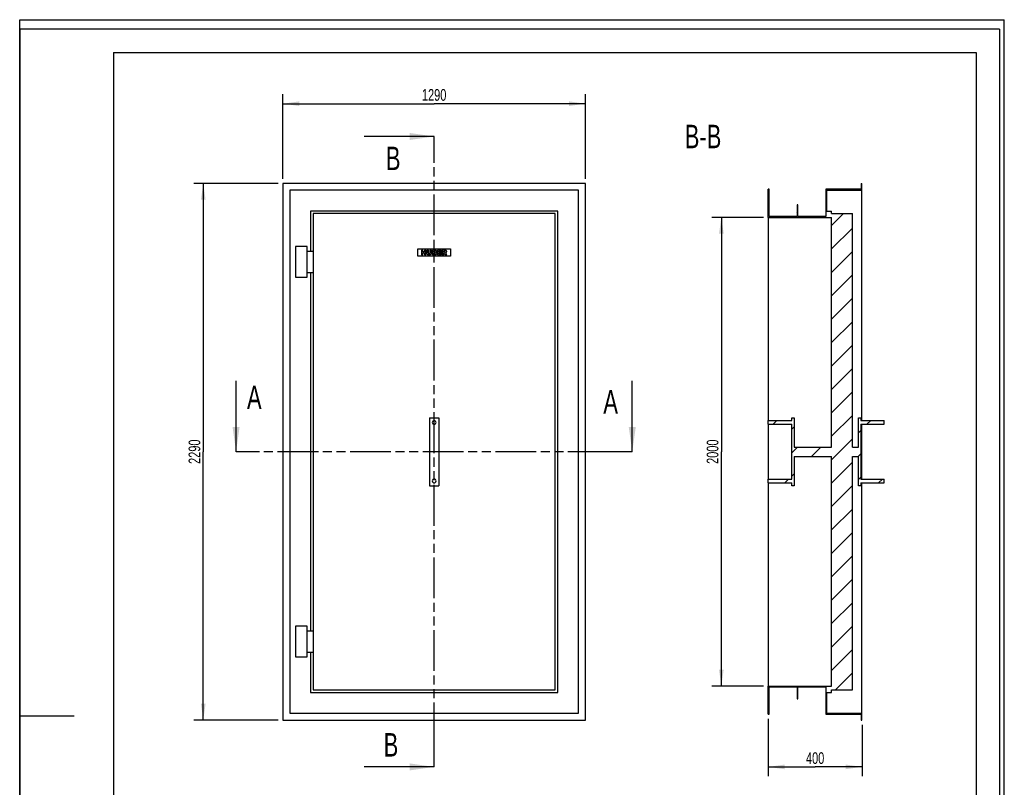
# Model space of a CAD drawing. Header units: millimetres. Extents: x 0 to 4200, y 0 to 5940.
# Tile 2 of 2: x 0 to 4200, y 2664 to 5940. Entities that reach past the tile are written whole.
import ezdxf

# ---------------------------------------------------------------- set-up
doc = ezdxf.new("R2010")
doc.units = ezdxf.units.MM
doc.header["$LTSCALE"] = 387.2
doc.linetypes.add('PHANTOM', pattern=[0.8, 0.45, -0.05, 0.1, -0.05, 0.1, -0.05])
doc.layers.get('0').update_dxf_attribs({"linetype": 'CONTINUOUS'})
for name, color, linetype in [('005_AXIS', 7, 'CONTINUOUS'), ('007_CURVES', 7, 'CONTINUOUS'), ('050_DIMENSIONING', 7, 'CONTINUOUS'), ('052_SYMBOLS', 7, 'CONTINUOUS'), ('HATCHING_BL0', 7, 'CONTINUOUS'), ('HATCHING_BL1', 7, 'CONTINUOUS')]:
    doc.layers.add(name, color=color, linetype=linetype)
doc.styles.get("Standard").update_dxf_attribs({"font": 'txt', "width": 0.7})
doc.dimstyles.new('DIMSTYLE_1', dxfattribs={"dimtxt": 50, "dimasz": 70, "dimexe": 2, "dimexo": 1, "dimtad": 1, "dimdec": 1, "dimtxsty": 'Standard', "dimblk": '_FILLED', "dimblk1": '_FILLED', "dimblk2": '_FILLED', "dimcen": 0.09, "dimazin": 2, "dimtp": 1.2, "dimtm": 1.2, "dimtfac": 1, "dimtdec": 1, "dimtofl": 0, "dimtmove": 0, "dimatfit": 3, "dimldrblk": '_FILLED', "dimfxl": 1, "dimtolj": 1, "dimarcsym": 0})
doc.dimstyles.new('DIMSTYLE_2', dxfattribs={"dimtxt": 50, "dimasz": 70, "dimexe": 2, "dimexo": 1, "dimtad": 1, "dimdec": 1, "dimtxsty": 'Standard', "dimblk": '_FILLED', "dimblk1": '_FILLED', "dimblk2": '_FILLED', "dimcen": 0.09, "dimazin": 2, "dimtp": 2, "dimtm": 2, "dimtfac": 1, "dimtdec": 1, "dimtofl": 0, "dimtmove": 0, "dimatfit": 3, "dimldrblk": '_FILLED', "dimfxl": 1, "dimtolj": 1, "dimarcsym": 0})
doc.dimstyles.new('DIMSTYLE_3', dxfattribs={"dimtxt": 50, "dimasz": 70, "dimexe": 2, "dimexo": 1, "dimtad": 1, "dimdec": 1, "dimtxsty": 'Standard', "dimblk": '_FILLED', "dimblk1": '_FILLED', "dimblk2": '_FILLED', "dimcen": 0.09, "dimazin": 2, "dimtp": 0.5, "dimtm": 0.5, "dimtfac": 1, "dimtdec": 1, "dimtofl": 0, "dimtmove": 0, "dimatfit": 3, "dimldrblk": '_FILLED', "dimfxl": 1, "dimtolj": 1, "dimarcsym": 0})
doc.dimstyles.get("Standard").update_dxf_attribs({"dimtxt": 50, "dimasz": 70, "dimexe": 2, "dimexo": 1, "dimtad": 1, "dimtxsty": 'Standard', "dimblk": '_FILLED', "dimblk1": '_FILLED', "dimblk2": '_FILLED', "dimcen": 0.09, "dimazin": 2, "dimtol": 1, "dimtp": 0.01, "dimtm": 0.01, "dimtfac": 1, "dimtofl": 0, "dimtmove": 0, "dimatfit": 3, "dimldrblk": '_FILLED', "dimfxl": 1, "dimtolj": 1, "dimarcsym": 0})

# ---------------------------------------------------------------- blocks, each defined once
blk = doc.blocks.new('_FILLED')
at = {"color": 0, "linetype": 'ByBlock'}
blk.add_solid([(0, 0), (-1, 0.143), (-1, -0.143)], dxfattribs=at)
blk = doc.blocks.new('*D2')
at = {"layer": '050_DIMENSIONING', "color": 2, "linetype": 'Continuous', "transparency": 16777216}
for p, q in [((1123, 5261.5), (1123, 5621.5)), ((2413, 5261.5), (2413, 5621.5)), ((1123, 5581.5), (1768, 5581.5)), ((2413, 5581.5), (1768, 5581.5))]:
    blk.add_line(p, q, dxfattribs=at)
at = {"layer": '050_DIMENSIONING', "color": 2, "linetype": 'Continuous', "transparency": 16777216, "xscale": 70, "yscale": 70, "zscale": 70, "rotation": 180}
blk.add_blockref('_FILLED', (1123, 5581.5), dxfattribs=at)
at = {"layer": '050_DIMENSIONING', "color": 2, "linetype": 'Continuous', "transparency": 16777216, "xscale": 70, "yscale": 70, "zscale": 70}
blk.add_blockref('_FILLED', (2413, 5581.5), dxfattribs=at)
at = {"layer": '050_DIMENSIONING', "color": 2, "linetype": 'Continuous', "transparency": 16777216, "insert": (1768, 5644), "char_height": 50, "width": 219.643, "attachment_point": 2, "line_spacing_factor": 0.9}
blk.add_mtext('1290', dxfattribs=at)
blk = doc.blocks.new('*D3')
at = {"layer": '050_DIMENSIONING', "color": 2, "linetype": 'Continuous', "transparency": 16777216}
for p, q in [((1103, 5241.5), (743, 5241.5)), ((783, 5241.5), (783, 4096.5)), ((783, 2951.5), (783, 4096.5)), ((1103, 2951.5), (743, 2951.5))]:
    blk.add_line(p, q, dxfattribs=at)
at = {"layer": '050_DIMENSIONING', "color": 2, "linetype": 'Continuous', "transparency": 16777216, "xscale": 70, "yscale": 70, "zscale": 70}
for p, rotation in [((783, 5241.5), 90), ((783, 2951.5), 270)]:
    blk.add_blockref('_FILLED', p, dxfattribs=dict(at, rotation=rotation))
at = {"layer": '050_DIMENSIONING', "color": 2, "linetype": 'Continuous', "transparency": 16777216, "insert": (720.5, 4096.5), "char_height": 50, "width": 235.714, "attachment_point": 2, "rotation": 90, "line_spacing_factor": 0.9}
blk.add_mtext('2290', dxfattribs=at)
blk = doc.blocks.new('*D8')
at = {"layer": '050_DIMENSIONING', "color": 2, "linetype": 'Continuous', "transparency": 16777216}
for p, q in [((3173, 5096.5), (2953, 5096.5)), ((2993, 5096.5), (2993, 4096.5)), ((2993, 3096.5), (2993, 4096.5)), ((3173, 3096.5), (2953, 3096.5))]:
    blk.add_line(p, q, dxfattribs=at)
at = {"layer": '050_DIMENSIONING', "color": 2, "linetype": 'Continuous', "transparency": 16777216, "xscale": 70, "yscale": 70, "zscale": 70}
for p, rotation in [((2993, 5096.5), 90), ((2993, 3096.5), 270)]:
    blk.add_blockref('_FILLED', p, dxfattribs=dict(at, rotation=rotation))
at = {"layer": '050_DIMENSIONING', "color": 2, "linetype": 'Continuous', "transparency": 16777216, "insert": (2930.5, 4096.5), "char_height": 50, "width": 235.714, "attachment_point": 2, "rotation": 90, "line_spacing_factor": 0.9}
blk.add_mtext('2000', dxfattribs=at)
blk = doc.blocks.new('*D9')
at = {"layer": '050_DIMENSIONING', "color": 2, "linetype": 'Continuous', "transparency": 16777216}
for p, q in [((3193, 2956.5), (3193, 2711.5)), ((3593, 2931.5), (3593, 2711.5)), ((3193, 2751.5), (3393, 2751.5)), ((3593, 2751.5), (3393, 2751.5))]:
    blk.add_line(p, q, dxfattribs=at)
at = {"layer": '050_DIMENSIONING', "color": 2, "linetype": 'Continuous', "transparency": 16777216, "xscale": 70, "yscale": 70, "zscale": 70, "rotation": 180}
blk.add_blockref('_FILLED', (3193, 2751.5), dxfattribs=at)
at = {"layer": '050_DIMENSIONING', "color": 2, "linetype": 'Continuous', "transparency": 16777216, "xscale": 70, "yscale": 70, "zscale": 70}
blk.add_blockref('_FILLED', (3593, 2751.5), dxfattribs=at)
at = {"layer": '050_DIMENSIONING', "color": 2, "linetype": 'Continuous', "transparency": 16777216, "insert": (3393, 2814), "char_height": 50, "width": 176.786, "attachment_point": 2, "line_spacing_factor": 0.9}
blk.add_mtext('400', dxfattribs=at)
blk = doc.blocks.new('XSEC_FILLED')
at = {"color": 0, "linetype": 'ByBlock'}
blk.add_solid([(0, 0), (-1, 0.143), (-1, -0.143)], dxfattribs=at)
blk = doc.blocks.new('HATCHING_BL0', base_point=(1768, 4247.4))
at = {"layer": 'HATCHING_BL0', "color": 7, "linetype": 'PHANTOM'}
for p, q in [((1023, 4096.5), (923, 4096.5)), ((2513, 4096.5), (1023, 4096.5)), ((2613, 4096.5), (2513, 4096.5))]:
    blk.add_line(p, q, dxfattribs=at)
at = {"layer": 'HATCHING_BL0', "color": 7, "linetype": 'Continuous', "char_height": 100, "width": 128.571, "attachment_point": 1, "line_spacing_factor": 0.9}
for insert in [(969.5, 4378.3), (2489.5, 4359.2)]:
    blk.add_mtext('A', dxfattribs=dict(at, insert=insert))
at = {"layer": 'HATCHING_BL0', "color": 7, "linetype": 'Continuous'}
for points in [[(923, 4096.5), (923, 4398.3)], [(2613, 4096.5), (2613, 4398.3)]]:
    blk.add_leader(points, dimstyle='Standard', override={"dimasz": 105, "dimtad": 0, "dimldrblk": 'XSEC_FILLED'}, dxfattribs=at)
blk = doc.blocks.new('HATCHING_BL1', base_point=(1619.1, 4096.5))
at = {"layer": 'HATCHING_BL1', "color": 7, "linetype": 'PHANTOM'}
for p, q in [((1768, 5341.5), (1768, 5441.5)), ((1768, 2851.5), (1768, 5341.5)), ((1768, 2751.5), (1768, 2851.5))]:
    blk.add_line(p, q, dxfattribs=at)
at = {"layer": 'HATCHING_BL1', "color": 7, "linetype": 'Continuous', "char_height": 100, "width": 117.857, "attachment_point": 1, "line_spacing_factor": 0.9}
for insert in [(1561.9, 5398.2), (1552.6, 2895.7)]:
    blk.add_mtext('B', dxfattribs=dict(at, insert=insert))
at = {"layer": 'HATCHING_BL1', "color": 7, "linetype": 'Continuous'}
for points in [[(1768, 5441.5), (1470.1, 5441.5)], [(1768, 2751.5), (1470.1, 2751.5)]]:
    blk.add_leader(points, dimstyle='Standard', override={"dimasz": 105, "dimtad": 0, "dimldrblk": 'XSEC_FILLED'}, dxfattribs=at)

msp = doc.modelspace()

# ---------------------------------------------------------------- hatches: boundary and pattern name
at = {"linetype": 'Continuous'}
h = msp.add_hatch(dxfattribs=at)
h.set_pattern_fill('B', color=2, scale=70.656285, angle=45, style=0, pattern_type=0)
h.set_pattern_definition([(45, (0, 0), (-49.9615, 49.9615), [])])
edge = h.paths.add_edge_path()
edge.add_line((3462.96, 3096.55), (3462.96, 4076.55))
edge.add_line((3302.96, 4076.55), (3462.96, 4076.55))
edge.add_line((3302.96, 4076.55), (3302.96, 3951.55))
edge.add_line((3302.96, 3951.55), (3292.96, 3951.55))
edge.add_line((3292.96, 3951.55), (3292.96, 3963.55))
edge.add_line((3192.96, 3963.55), (3292.96, 3963.55))
edge.add_line((3192.96, 3963.55), (3192.96, 3979.55))
edge.add_line((3192.96, 3979.55), (3292.96, 3979.55))
edge.add_line((3292.96, 3979.55), (3292.96, 4213.55))
edge.add_line((3192.96, 4213.55), (3292.96, 4213.55))
edge.add_line((3192.96, 4213.55), (3192.96, 4229.55))
edge.add_line((3192.96, 4229.55), (3292.96, 4229.55))
edge.add_line((3292.96, 4229.55), (3292.96, 4241.55))
edge.add_line((3292.96, 4241.55), (3302.96, 4241.55))
edge.add_line((3302.96, 4241.55), (3302.96, 4116.55))
edge.add_line((3302.96, 4116.55), (3462.96, 4116.55))
edge.add_line((3462.96, 4116.55), (3462.96, 5096.55))
edge.add_line((3192.96, 5096.55), (3462.96, 5096.55))
edge.add_line((3192.96, 5096.55), (3192.96, 5216.55))
edge.add_line((3196.96, 5216.55), (3192.96, 5216.55))
edge.add_line((3196.96, 5100.55), (3196.96, 5216.55))
edge.add_line((3315.96, 5100.55), (3196.96, 5100.55))
edge.add_line((3315.96, 5150.55), (3315.96, 5100.55))
edge.add_line((3319.96, 5150.55), (3315.96, 5150.55))
edge.add_line((3319.96, 5100.55), (3319.96, 5150.55))
edge.add_line((3438.96, 5100.55), (3319.96, 5100.55))
edge.add_line((3438.96, 5216.55), (3438.96, 5100.55))
edge.add_line((3588.96, 5216.55), (3438.96, 5216.55))
edge.add_line((3588.96, 5241.55), (3588.96, 5216.55))
edge.add_line((3588.96, 5241.55), (3592.96, 5241.55))
edge.add_line((3592.96, 5212.55), (3592.96, 5241.55))
edge.add_line((3442.96, 5212.55), (3592.96, 5212.55))
edge.add_line((3442.96, 5123.55), (3442.96, 5212.55))
edge.add_line((3442.96, 5123.55), (3462.96, 5123.55))
edge.add_line((3462.96, 5112.55), (3462.96, 5123.55))
edge.add_line((3462.96, 5112.55), (3551.96, 5112.55))
edge.add_line((3551.96, 4116.55), (3551.96, 5112.55))
edge.add_line((3551.96, 4116.55), (3577.96, 4116.55))
edge.add_line((3577.96, 4116.55), (3577.96, 4241.55))
edge.add_line((3577.96, 4241.55), (3587.96, 4241.55))
edge.add_line((3587.96, 4241.55), (3587.96, 4229.55))
edge.add_line((3587.96, 4229.55), (3687.96, 4229.55))
edge.add_line((3687.96, 4213.55), (3687.96, 4229.55))
edge.add_line((3587.96, 4213.55), (3687.96, 4213.55))
edge.add_line((3587.96, 4213.55), (3587.96, 3979.55))
edge.add_line((3587.96, 3979.55), (3687.96, 3979.55))
edge.add_line((3687.96, 3963.55), (3687.96, 3979.55))
edge.add_line((3587.96, 3963.55), (3687.96, 3963.55))
edge.add_line((3587.96, 3963.55), (3587.96, 3951.55))
edge.add_line((3587.96, 3951.55), (3577.96, 3951.55))
edge.add_line((3577.96, 3951.55), (3577.96, 4076.55))
edge.add_line((3551.96, 4076.55), (3577.96, 4076.55))
edge.add_line((3551.96, 3080.55), (3551.96, 4076.55))
edge.add_line((3462.96, 3080.55), (3551.96, 3080.55))
edge.add_line((3462.96, 3069.55), (3462.96, 3080.55))
edge.add_line((3442.96, 3069.55), (3462.96, 3069.55))
edge.add_line((3442.96, 2980.55), (3442.96, 3069.55))
edge.add_line((3442.96, 2980.55), (3592.96, 2980.55))
edge.add_line((3592.96, 2951.55), (3592.96, 2980.55))
edge.add_line((3588.96, 2951.55), (3592.96, 2951.55))
edge.add_line((3588.96, 2976.55), (3588.96, 2951.55))
edge.add_line((3438.96, 2976.55), (3588.96, 2976.55))
edge.add_line((3438.96, 3092.55), (3438.96, 2976.55))
edge.add_line((3319.96, 3092.55), (3438.96, 3092.55))
edge.add_line((3319.96, 3042.55), (3319.96, 3092.55))
edge.add_line((3315.96, 3042.55), (3319.96, 3042.55))
edge.add_line((3315.96, 3092.55), (3315.96, 3042.55))
edge.add_line((3196.96, 3092.55), (3315.96, 3092.55))
edge.add_line((3196.96, 2976.55), (3196.96, 3092.55))
edge.add_line((3192.96, 2976.55), (3196.96, 2976.55))
edge.add_line((3192.96, 2976.55), (3192.96, 3096.55))
edge.add_line((3192.96, 3096.55), (3462.96, 3096.55))

# ---------------------------------------------------------------- linework, layer by layer
at = {"color": 7, "linetype": 'Continuous'}
for p, q in [((0, 5940), (4200, 5940)), ((0, 0), (0, 5940)), ((0, 5940), (4200, 5940)), ((0, 0), (0, 5940)), ((4200, 0), (4200, 5940)), ((4200, 0), (4200, 5940)), ((1123.03, 5241.55), (1123.03, 2951.55)), ((2413.03, 5241.55), (1123.03, 5241.55)), ((1152.03, 5212.55), (1152.03, 2980.55)), ((2384.03, 5212.55), (1152.03, 5212.55)), ((2384.03, 2980.55), (2384.03, 5212.55)), ((2413.03, 2951.55), (2413.03, 5241.55)), ((3192.96, 5096.55), (3192.96, 5216.55)), ((3196.96, 5216.55), (3192.96, 5216.55)), ((3196.96, 5100.55), (3196.96, 5216.55)), ((3588.96, 5216.55), (3438.96, 5216.55)), ((3438.96, 5216.55), (3438.96, 5100.55)), ((3442.96, 5123.55), (3442.96, 5212.55)), ((3442.96, 5212.55), (3592.96, 5212.55)), ((3588.96, 5241.55), (3592.96, 5241.55)), ((3588.96, 5241.55), (3588.96, 5216.55)), ((3592.96, 5212.55), (3592.96, 5241.55)), ((3592.96, 4229.55), (3592.96, 5212.55)), ((3319.96, 5150.55), (3315.96, 5150.55)), ((3315.96, 5150.55), (3315.96, 5100.55)), ((3319.96, 5100.55), (3319.96, 5150.55)), ((1241.03, 5123.55), (1241.03, 4951.55)), ((2295.03, 5123.55), (1241.03, 5123.55)), ((1252.03, 5112.55), (1252.03, 3080.55)), ((2284.03, 5112.55), (1252.03, 5112.55)), ((2284.03, 3080.55), (2284.03, 5112.55)), ((2295.03, 3069.55), (2295.03, 5123.55)), ((3192.96, 5096.55), (3192.96, 4229.55)), ((3192.96, 5096.55), (3462.96, 5096.55)), ((3315.96, 5100.55), (3196.96, 5100.55)), ((3438.96, 5100.55), (3319.96, 5100.55)), ((3442.96, 5123.55), (3462.96, 5123.55)), ((3462.96, 5112.55), (3462.96, 5123.55)), ((3462.96, 5112.55), (3551.96, 5112.55)), ((3462.96, 4116.55), (3462.96, 5096.55)), ((3551.96, 4116.55), (3551.96, 5112.55)), ((1176.03, 4971.55), (1176.03, 4841.55)), ((1226.03, 4971.55), (1176.03, 4971.55)), ((1226.03, 4841.55), (1226.03, 4971.55)), ((1226.03, 4951.55), (1252.03, 4951.55)), ((1176.03, 4841.55), (1226.03, 4841.55)), ((1226.03, 4861.55), (1252.03, 4861.55)), ((1241.03, 4861.55), (1241.03, 3331.55)), ((1748.03, 4241.55), (1788.03, 4241.55)), ((1748.03, 4241.55), (1748.03, 3951.55)), ((1788.03, 4241.55), (1788.03, 3951.55)), ((3192.96, 4229.55), (3292.96, 4229.55)), ((3192.96, 4213.55), (3192.96, 4229.55)), ((3192.96, 4213.55), (3192.96, 3979.55)), ((3192.96, 4213.55), (3292.96, 4213.55)), ((3292.96, 4241.55), (3302.96, 4241.55)), ((3292.96, 4229.55), (3292.96, 4241.55)), ((3292.96, 3979.55), (3292.96, 4213.55)), ((3302.96, 4241.55), (3302.96, 4116.55)), ((3577.96, 4116.55), (3577.96, 4241.55)), ((3577.96, 4241.55), (3587.96, 4241.55)), ((3587.96, 4241.55), (3587.96, 4229.55)), ((3587.96, 4229.55), (3687.96, 4229.55)), ((3587.96, 4213.55), (3687.96, 4213.55)), ((3587.96, 4213.55), (3587.96, 3979.55)), ((3592.96, 3979.55), (3592.96, 4213.55)), ((3687.96, 4213.55), (3687.96, 4229.55)), ((3302.96, 4116.55), (3462.96, 4116.55)), ((3551.96, 4116.55), (3577.96, 4116.55)), ((3302.96, 4076.55), (3302.96, 3951.55)), ((3302.96, 4076.55), (3462.96, 4076.55)), ((3462.96, 3096.55), (3462.96, 4076.55)), ((3551.96, 3080.55), (3551.96, 4076.55)), ((3551.96, 4076.55), (3577.96, 4076.55)), ((3577.96, 3951.55), (3577.96, 4076.55)), ((1748.03, 3951.55), (1788.03, 3951.55)), ((3192.96, 3979.55), (3292.96, 3979.55)), ((3192.96, 3963.55), (3192.96, 3979.55)), ((3192.96, 3963.55), (3192.96, 3096.55)), ((3192.96, 3963.55), (3292.96, 3963.55)), ((3292.96, 3951.55), (3292.96, 3963.55)), ((3302.96, 3951.55), (3292.96, 3951.55)), ((3587.96, 3951.55), (3577.96, 3951.55)), ((3587.96, 3979.55), (3687.96, 3979.55)), ((3587.96, 3963.55), (3687.96, 3963.55)), ((3587.96, 3963.55), (3587.96, 3951.55)), ((3592.96, 2980.55), (3592.96, 3963.55)), ((3687.96, 3963.55), (3687.96, 3979.55)), ((1176.03, 3351.55), (1176.03, 3221.55)), ((1226.03, 3351.55), (1176.03, 3351.55)), ((1226.03, 3221.55), (1226.03, 3351.55)), ((1226.03, 3331.55), (1252.03, 3331.55)), ((1226.03, 3241.55), (1252.03, 3241.55)), ((1241.03, 3241.55), (1241.03, 3069.55)), ((1176.03, 3221.55), (1226.03, 3221.55)), ((1241.03, 3069.55), (2295.03, 3069.55)), ((1252.03, 3080.55), (2284.03, 3080.55)), ((3192.96, 2976.55), (3192.96, 3096.55)), ((3192.96, 3096.55), (3462.96, 3096.55)), ((3196.96, 2976.55), (3196.96, 3092.55)), ((3196.96, 3092.55), (3315.96, 3092.55)), ((3315.96, 3092.55), (3315.96, 3042.55)), ((3319.96, 3042.55), (3319.96, 3092.55)), ((3319.96, 3092.55), (3438.96, 3092.55)), ((3438.96, 3092.55), (3438.96, 2976.55)), ((3442.96, 2980.55), (3442.96, 3069.55)), ((3442.96, 3069.55), (3462.96, 3069.55)), ((3462.96, 3069.55), (3462.96, 3080.55)), ((3462.96, 3080.55), (3551.96, 3080.55)), ((3315.96, 3042.55), (3319.96, 3042.55)), ((1123.03, 2951.55), (2413.03, 2951.55)), ((1152.03, 2980.55), (2384.03, 2980.55)), ((3192.96, 2976.55), (3196.96, 2976.55)), ((3438.96, 2976.55), (3588.96, 2976.55)), ((3442.96, 2980.55), (3592.96, 2980.55)), ((3588.96, 2976.55), (3588.96, 2951.55)), ((3588.96, 2951.55), (3592.96, 2951.55)), ((3592.96, 2951.55), (3592.96, 2980.55))]:
    msp.add_line(p, q, dxfattribs=at)
at = {"color": 3, "linetype": 'Continuous'}
for p, q in [((0, 5900), (0, 2970)), ((4180, 5900), (0, 5900)), ((4180, 5900), (4180, 0)), ((0, 2970), (0, 0)), ((0, 2970), (232, 2970))]:
    msp.add_line(p, q, dxfattribs=at)
at = {"color": 5, "linetype": 'Continuous'}
for p, q in [((400, 5800), (4080, 5800)), ((400, 5800), (400, 100)), ((4080, 5800), (4080, 100))]:
    msp.add_line(p, q, dxfattribs=at)
at = {"layer": '005_AXIS', "color": 7, "linetype": 'Continuous'}
for centre, start, end in [((1768.03, 4221.55), 0, 180), ((1768.03, 4221.55), 180, 360), ((1768.03, 3971.55), 0, 180), ((1768.03, 3971.55), 180, 360)]:
    msp.add_arc(centre, 8, start, end, dxfattribs=at)
at = {"layer": '007_CURVES', "color": 4, "linetype": 'Continuous'}
for p, q in [((1698.03, 4961.55), (1838.03, 4961.55)), ((1698.03, 4931.55), (1698.03, 4961.55)), ((1713.93, 4956.55), (1713.93, 4936.55)), ((1720.11, 4956.55), (1713.93, 4956.55)), ((1720.11, 4949.55), (1720.11, 4956.55)), ((1733.07, 4956.55), (1726.87, 4956.55)), ((1726.87, 4956.55), (1726.87, 4949.55)), ((1733.07, 4936.55), (1733.07, 4956.55)), ((1743.36, 4956.55), (1737.19, 4956.55)), ((1737.19, 4956.55), (1737.19, 4944.62)), ((1743.36, 4944.34), (1743.36, 4956.55)), ((1750.2, 4956.55), (1750.2, 4944.34)), ((1756.36, 4956.55), (1750.2, 4956.55)), ((1756.36, 4944.62), (1756.36, 4956.55)), ((1760.47, 4956.55), (1760.47, 4936.55)), ((1772.04, 4956.55), (1760.47, 4956.55)), ((1782.17, 4956.55), (1782.17, 4936.55)), ((1798.74, 4956.55), (1782.17, 4956.55)), ((1798.74, 4952.28), (1798.74, 4956.55)), ((1812.75, 4956.55), (1802.45, 4956.55)), ((1802.45, 4956.55), (1802.45, 4936.55)), ((1838.03, 4961.55), (1838.03, 4931.55)), ((1838.03, 4931.55), (1698.03, 4931.55)), ((1713.93, 4936.55), (1720.11, 4936.55)), ((1726.87, 4949.55), (1720.11, 4949.55)), ((1720.11, 4936.55), (1720.11, 4944.64)), ((1720.11, 4944.64), (1726.87, 4944.64)), ((1726.87, 4944.64), (1726.87, 4936.55)), ((1726.87, 4936.55), (1733.07, 4936.55)), ((1760.47, 4936.55), (1771.14, 4936.55)), ((1766.7, 4948.7), (1766.7, 4952.49)), ((1766.7, 4952.49), (1769.43, 4952.49)), ((1769.39, 4948.7), (1766.7, 4948.7)), ((1766.7, 4940.84), (1766.7, 4944.9)), ((1766.7, 4944.9), (1769.84, 4944.9)), ((1769.86, 4940.84), (1766.7, 4940.84)), ((1782.17, 4936.55), (1799.04, 4936.55)), ((1788.37, 4949.1), (1788.37, 4952.28)), ((1788.37, 4952.28), (1798.74, 4952.28)), ((1797.99, 4949.1), (1788.37, 4949.1)), ((1788.37, 4941.08), (1788.37, 4945.02)), ((1788.37, 4945.02), (1797.99, 4945.02)), ((1799.04, 4941.08), (1788.37, 4941.08)), ((1797.99, 4945.02), (1797.99, 4949.1)), ((1799.04, 4936.55), (1799.04, 4941.08)), ((1802.45, 4936.55), (1808.65, 4936.55)), ((1808.65, 4948.44), (1808.65, 4952.51)), ((1808.65, 4952.51), (1811.37, 4952.51)), ((1811.26, 4948.44), (1808.65, 4948.44)), ((1808.65, 4936.55), (1808.65, 4944.66)), ((1808.65, 4944.66), (1809.2, 4944.66)), ((1811.83, 4942.66), (1815.13, 4936.55)), ((1815.13, 4936.55), (1822.12, 4936.55)), ((1822.12, 4936.55), (1819.12, 4942.33))]:
    msp.add_line(p, q, dxfattribs=at)
for points in [[(1772.04, 4956.55), (1773.96, 4956.55), (1775.44, 4956.07), (1776.47, 4955.11)], [(1812.75, 4956.55), (1814.66, 4956.55), (1816.12, 4956.38), (1817.13, 4956.06)], [(1817.13, 4956.06), (1818.14, 4955.73), (1818.94, 4955.11), (1819.56, 4954.22)], [(1737.77, 4941.24), (1737.39, 4942.52), (1737.19, 4943.64), (1737.19, 4944.62)], [(1739.08, 4938.94), (1738.44, 4939.68), (1738, 4940.45), (1737.77, 4941.24)], [(1741.2, 4937.21), (1740.43, 4937.62), (1739.72, 4938.2), (1739.08, 4938.94)], [(1744.08, 4936.41), (1742.94, 4936.55), (1741.97, 4936.81), (1741.2, 4937.21)], [(1743.36, 4944.34), (1743.36, 4943.24), (1743.66, 4942.4), (1744.26, 4941.79)], [(1747.28, 4936.21), (1746.29, 4936.21), (1745.23, 4936.27), (1744.08, 4936.41)], [(1744.26, 4941.79), (1744.86, 4941.17), (1745.71, 4940.87), (1746.79, 4940.87)], [(1746.79, 4940.87), (1747.85, 4940.87), (1748.68, 4941.17), (1749.28, 4941.77)], [(1751.6, 4936.87), (1750.4, 4936.44), (1748.95, 4936.21), (1747.28, 4936.21)], [(1749.28, 4941.77), (1749.88, 4942.37), (1750.2, 4943.23), (1750.2, 4944.34)], [(1754.07, 4938.52), (1753.28, 4937.73), (1752.46, 4937.19), (1751.6, 4936.87)], [(1755.8, 4941.28), (1755.44, 4940.23), (1754.86, 4939.32), (1754.07, 4938.52)], [(1756.36, 4944.62), (1756.36, 4943.44), (1756.17, 4942.33), (1755.8, 4941.28)], [(1769.39, 4948.7), (1770.35, 4948.7), (1771.01, 4948.87), (1771.4, 4949.19)], [(1771.4, 4952), (1771.01, 4952.33), (1770.36, 4952.49), (1769.43, 4952.49)], [(1772.11, 4944.35), (1771.67, 4944.7), (1770.92, 4944.9), (1769.84, 4944.9)], [(1769.86, 4940.84), (1770.92, 4940.84), (1771.67, 4941.02), (1772.11, 4941.4)], [(1773.91, 4936.82), (1772.52, 4936.63), (1771.59, 4936.55), (1771.14, 4936.55)], [(1771.97, 4950.64), (1771.97, 4951.21), (1771.78, 4951.68), (1771.4, 4952)], [(1771.4, 4949.19), (1771.78, 4949.52), (1771.97, 4950.01), (1771.97, 4950.64)], [(1772.76, 4942.93), (1772.76, 4943.52), (1772.54, 4944), (1772.11, 4944.35)], [(1772.11, 4941.4), (1772.54, 4941.79), (1772.76, 4942.29), (1772.76, 4942.93)], [(1776.25, 4937.47), (1775.74, 4937.17), (1774.94, 4936.96), (1773.91, 4936.82)], [(1776.92, 4948.52), (1776.43, 4947.95), (1775.71, 4947.51), (1774.77, 4947.19)], [(1774.77, 4947.19), (1776.2, 4946.83), (1777.25, 4946.25), (1777.93, 4945.4)], [(1778.23, 4939.44), (1777.74, 4938.61), (1777.09, 4937.95), (1776.25, 4937.47)], [(1776.47, 4955.11), (1777.51, 4954.16), (1778.03, 4952.97), (1778.03, 4951.57)], [(1778.03, 4951.57), (1778.03, 4950.38), (1777.66, 4949.37), (1776.92, 4948.52)], [(1777.93, 4945.4), (1778.61, 4944.55), (1778.95, 4943.5), (1778.95, 4942.24)], [(1778.95, 4942.24), (1778.95, 4941.2), (1778.71, 4940.26), (1778.23, 4939.44)], [(1810.71, 4944.19), (1810.26, 4944.5), (1809.76, 4944.66), (1809.2, 4944.66)], [(1811.83, 4942.66), (1811.41, 4943.45), (1811.04, 4943.95), (1810.71, 4944.19)], [(1811.26, 4948.44), (1811.53, 4948.44), (1812.08, 4948.52), (1812.9, 4948.71)], [(1813.67, 4951.99), (1813.27, 4952.33), (1812.49, 4952.51), (1811.37, 4952.51)], [(1812.9, 4948.71), (1813.31, 4948.8), (1813.63, 4949), (1813.9, 4949.34)], [(1814.29, 4950.5), (1814.29, 4951.14), (1814.08, 4951.63), (1813.67, 4951.99)], [(1813.9, 4949.34), (1814.15, 4949.67), (1814.29, 4950.07), (1814.29, 4950.5)], [(1817.83, 4946.15), (1817.3, 4945.84), (1816.58, 4945.58), (1815.65, 4945.37)], [(1815.65, 4945.37), (1816.39, 4945.11), (1816.94, 4944.87), (1817.27, 4944.63)], [(1817.27, 4944.63), (1817.5, 4944.46), (1817.82, 4944.12), (1818.26, 4943.57)], [(1819.78, 4948.11), (1819.31, 4947.31), (1818.65, 4946.66), (1817.83, 4946.15)], [(1818.26, 4943.57), (1818.68, 4943.04), (1818.97, 4942.63), (1819.12, 4942.33)], [(1819.56, 4954.22), (1820.18, 4953.34), (1820.5, 4952.26), (1820.5, 4950.99)], [(1820.5, 4950.99), (1820.5, 4949.88), (1820.25, 4948.92), (1819.78, 4948.11)]]:
    msp.add_open_spline(points, degree=3, dxfattribs=at)

# ---------------------------------------------------------------- block references
at = {"layer": 'HATCHING_BL0'}
msp.add_blockref('HATCHING_BL0', (1768.03, 4247.4), dxfattribs=at)
at = {"layer": 'HATCHING_BL1'}
msp.add_blockref('HATCHING_BL1', (1619.09, 4096.55), dxfattribs=at)

# ---------------------------------------------------------------- texts
at = {"layer": '052_SYMBOLS', "color": 2, "linetype": 'Continuous', "insert": (2992.96, 5491.55), "char_height": 100, "width": 342.8571, "attachment_point": 3, "line_spacing_factor": 0.9}
msp.add_mtext('B-B', dxfattribs=at)

# ---------------------------------------------------------------- dimensions: what is measured, and where the dimension line sits
at = {"layer": '050_DIMENSIONING', "color": 2, "linetype": 'Continuous'}
for base, p1, p2, angle, dimstyle, picture, middle in [((1123.03, 5581.55), (2413.03, 5260.55), (1123.03, 5260.55), 180, 'DIMSTYLE_1', '*D2', (1760.88, 5581.55)), ((783.03, 2951.55), (1104.03, 5241.55), (1104.03, 2951.55), 270, 'DIMSTYLE_2', '*D3', (783.03, 4089.4)), ((2992.96, 3096.55), (3173.96, 5096.55), (3173.96, 3096.55), 270, 'DIMSTYLE_1', '*D8', (2992.96, 4089.4))]:
    dim = msp.add_linear_dim(base=base, p1=p1, p2=p2, angle=angle, dimstyle=dimstyle, dxfattribs=at)
    dim.commit()
    dim.dimension.update_dxf_attribs({"geometry": picture, "text_midpoint": middle, "dimtype": 160})
dim = msp.add_linear_dim(base=(3592.96, 2751.55), p1=(3192.96, 2957.55), p2=(3592.96, 2932.55), dimstyle='DIMSTYLE_3', dxfattribs=at)
dim.commit()
dim.dimension.update_dxf_attribs({"geometry": '*D9', "text_midpoint": (3385.82, 2751.55), "dimtype": 160})

doc.saveas('drawing.dxf')
